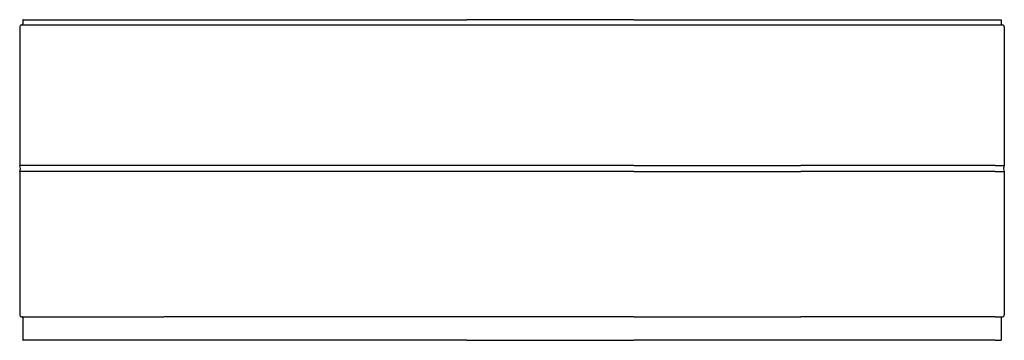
# Model space of a CAD drawing. Header units: millimetres. Extents: x 2725.7 to 2727.3, y 2789.58 to 2790.1.
import ezdxf

# ---------------------------------------------------------------- set-up
doc = ezdxf.new("R2010")
doc.units = ezdxf.units.MM
doc.layers.add('SANINDUSA', color=3, linetype='Continuous')

msp = doc.modelspace()

# ---------------------------------------------------------------- linework, layer by layer
at = {"layer": 'SANINDUSA'}
for p, q in [((2725.7, 2790.0975), (2725.7, 2790.0905)), ((2725.7005, 2790.0975), (2725.7, 2790.0975)), ((2726.6939, 2790.0975), (2726.422, 2790.0975)), ((2726.6939, 2790.0975), (2727.2811, 2790.0975)), ((2727.2811, 2790.0975), (2727.2911, 2790.0975)), ((2727.2911, 2790.0975), (2727.2911, 2790.0905)), ((2725.695, 2790.086), (2725.695, 2790.0815)), ((2725.695, 2790.0815), (2725.695, 2790.0287)), ((2725.698, 2790.089), (2725.6985, 2790.089)), ((2726.4218, 2790.089), (2726.6939, 2790.089)), ((2726.6939, 2790.089), (2727.2811, 2790.089)), ((2727.2811, 2790.089), (2727.2931, 2790.089)), ((2727.2961, 2790.086), (2727.2961, 2789.8621)), ((2725.695, 2790.0287), (2725.695, 2789.8621)), ((2725.6958, 2789.8601), (2725.6954, 2789.8601)), ((2726.6939, 2789.8601), (2726.4214, 2789.8601)), ((2726.6939, 2789.8601), (2726.9651, 2789.8601)), ((2727.2811, 2789.8601), (2726.9651, 2789.8601)), ((2727.2811, 2789.8601), (2727.2958, 2789.8601)), ((2725.695, 2789.8487), (2725.695, 2789.6171)), ((2725.6958, 2789.8507), (2725.6954, 2789.8507)), ((2726.6939, 2789.8507), (2726.4214, 2789.8507)), ((2726.6939, 2789.8507), (2726.9651, 2789.8507)), ((2727.2811, 2789.8507), (2726.9651, 2789.8507)), ((2727.2811, 2789.8507), (2727.2958, 2789.8507)), ((2727.2961, 2789.8487), (2727.2961, 2789.6171)), ((2725.7, 2789.6126), (2725.7, 2789.5761)), ((2726.6939, 2789.6141), (2726.4218, 2789.6141)), ((2726.6939, 2789.6141), (2726.9651, 2789.6141)), ((2727.2811, 2789.6141), (2726.9651, 2789.6141)), ((2727.2811, 2789.6141), (2727.2931, 2789.6141)), ((2727.2911, 2789.6126), (2727.2911, 2789.5761)), ((2725.7, 2789.5761), (2725.7005, 2789.5761)), ((2726.422, 2789.5761), (2726.6939, 2789.5761)), ((2727.2811, 2789.5761), (2726.6939, 2789.5761)), ((2727.2811, 2789.5761), (2727.2911, 2789.5761))]:
    msp.add_line(p, q, dxfattribs=at)
for centre, radius, start, end in [((2725.698, 2790.086), 0.003, 90, 180), ((2725.6985, 2790.0905), 0.0015, 270, 0), ((2727.2926, 2790.0905), 0.0015, 180.0016, 269.9988), ((2727.2931, 2790.086), 0.003, 359.9989, 90.0003), ((2725.701, 2789.8621), 0.006, 179.9958, 199.3004), ((2725.6819, 2789.8554), 0.0142, 340.703, 19.2963), ((2725.701, 2789.8487), 0.006, 160.7077, 179.9961), ((2725.698, 2789.6171), 0.003, 180.002, 269.998), ((2727.2931, 2789.6171), 0.003, 270.0008, 0.0003), ((2725.6985, 2789.6126), 0.0015, 359.9987, 90.0013), ((2727.2926, 2789.6126), 0.0015, 89.9997, 179.9981)]:
    msp.add_arc(centre, radius, start, end, dxfattribs=at)
for points, knots in [([(2725.7005, 2790.0975), (2725.7005, 2790.0975), (2725.7018, 2790.0975), (2725.7076, 2790.0975), (2725.7182, 2790.0975), (2725.7343, 2790.0975), (2725.7566, 2790.0975), (2725.786, 2790.0975), (2725.8326, 2790.0975), (2725.9039, 2790.0975), (2726.0061, 2790.0975), (2726.1296, 2790.0975), (2726.2703, 2790.0975), (2726.3706, 2790.0975), (2726.422, 2790.0975)], [0, 0, 0, 0, 0.031305, 0.065302, 0.102586, 0.143822, 0.189711, 0.240953, 0.298188, 0.406325, 0.532962, 0.67699, 0.834705, 1, 1, 1, 1]), ([(2725.6985, 2790.089), (2725.6986, 2790.089), (2725.6988, 2790.089), (2725.7002, 2790.089), (2725.7025, 2790.089), (2725.7056, 2790.089), (2725.7097, 2790.089), (2725.715, 2790.089), (2725.7215, 2790.089), (2725.7283, 2790.089), (2725.7351, 2790.089), (2725.7423, 2790.089), (2725.7509, 2790.089), (2725.7609, 2790.089), (2725.7714, 2790.089), (2725.7825, 2790.089), (2725.7941, 2790.089), (2725.8081, 2790.089), (2725.8249, 2790.089), (2725.8445, 2790.089), (2725.8648, 2790.089), (2725.8858, 2790.089), (2725.9074, 2790.089), (2725.9295, 2790.089), (2725.952, 2790.089), (2725.9749, 2790.089), (2725.9982, 2790.089), (2726.0245, 2790.089), (2726.0538, 2790.089), (2726.0863, 2790.089), (2726.1165, 2790.089), (2726.1442, 2790.089), (2726.1693, 2790.089), (2726.1946, 2790.089), (2726.2201, 2790.089), (2726.2457, 2790.089), (2726.2714, 2790.089), (2726.2973, 2790.089), (2726.3228, 2790.089), (2726.3478, 2790.089), (2726.3724, 2790.089), (2726.397, 2790.089), (2726.4135, 2790.089), (2726.4218, 2790.089)], [0, 0, 0, 0, 0.0158623, 0.0318401, 0.047844, 0.0638513, 0.0798338, 0.0986236, 0.1174304, 0.1362242, 0.1502662, 0.1643084, 0.1830623, 0.201826, 0.2205824, 0.2393218, 0.2580678, 0.2768088, 0.3049043, 0.3330013, 0.3610879, 0.3891755, 0.4172555, 0.445336, 0.4734122, 0.5014888, 0.5295617, 0.5576351, 0.5951021, 0.6325798, 0.6700491, 0.698111, 0.7261791, 0.7542472, 0.7823089, 0.8103705, 0.8384374, 0.8665044, 0.8945659, 0.9209077, 0.9472496, 0.9736248, 1, 1, 1, 1]), ([(2725.9284, 2789.8601), (2725.9211, 2789.8601), (2725.9063, 2789.8601), (2725.8848, 2789.8601), (2725.8639, 2789.8601), (2725.8436, 2789.8601), (2725.8253, 2789.8601), (2725.8091, 2789.8601), (2725.7947, 2789.8601), (2725.781, 2789.8601), (2725.768, 2789.8601), (2725.7563, 2789.8601), (2725.7461, 2789.8601), (2725.7371, 2789.8601), (2725.7288, 2789.8601), (2725.7213, 2789.8601), (2725.7146, 2789.8601), (2725.7089, 2789.8601), (2725.7042, 2789.8601), (2725.7005, 2789.8601), (2725.6979, 2789.8601), (2725.6962, 2789.8601), (2725.6959, 2789.8601), (2725.6958, 2789.8601)], [0, 0, 0, 0, 0.062388, 0.124797, 0.1872339, 0.2497216, 0.3122968, 0.3615162, 0.4107482, 0.4599766, 0.5092014, 0.5584404, 0.5995023, 0.6405831, 0.681683, 0.7228179, 0.7639938, 0.8052057, 0.8441106, 0.8830855, 0.922094, 0.961079, 1, 1, 1, 1]), ([(2726.4214, 2789.8601), (2726.4093, 2789.8601), (2726.385, 2789.8601), (2726.3487, 2789.8601), (2726.3126, 2789.8601), (2726.2767, 2789.8601), (2726.241, 2789.8601), (2726.2056, 2789.8601), (2726.1705, 2789.8601), (2726.1369, 2789.8601), (2726.1049, 2789.8601), (2726.0743, 2789.8601), (2726.0442, 2789.8601), (2726.0144, 2789.8601), (2725.9851, 2789.8601), (2725.9564, 2789.8601), (2725.9377, 2789.8601), (2725.9284, 2789.8601)], [0, 0, 0, 0, 0.06994, 0.139898, 0.209868, 0.279847, 0.349831, 0.419814, 0.489795, 0.559774, 0.622618, 0.685471, 0.748343, 0.81125, 0.874182, 0.937105, 1, 1, 1, 1]), ([(2727.2958, 2789.8601), (2727.2955, 2789.8593), (2727.2951, 2789.8576), (2727.2949, 2789.8543), (2727.2954, 2789.8521), (2727.2958, 2789.8507)], [0, 0, 0, 0, 0.27858, 0.561098, 1, 1, 1, 1]), ([(2727.2961, 2789.8621), (2727.2961, 2789.8617), (2727.2961, 2789.8611), (2727.2959, 2789.8604), (2727.2958, 2789.8601)], [0, 0, 0, 0, 0.560001, 1, 1, 1, 1]), ([(2725.9284, 2789.8507), (2725.9211, 2789.8507), (2725.9063, 2789.8507), (2725.8848, 2789.8507), (2725.8639, 2789.8507), (2725.8436, 2789.8507), (2725.8253, 2789.8507), (2725.8091, 2789.8507), (2725.7947, 2789.8507), (2725.781, 2789.8507), (2725.768, 2789.8507), (2725.7563, 2789.8507), (2725.7461, 2789.8507), (2725.7371, 2789.8507), (2725.7288, 2789.8507), (2725.7213, 2789.8507), (2725.7146, 2789.8507), (2725.7089, 2789.8507), (2725.7042, 2789.8507), (2725.7005, 2789.8507), (2725.6979, 2789.8507), (2725.6962, 2789.8507), (2725.6959, 2789.8507), (2725.6958, 2789.8507)], [0, 0, 0, 0, 0.0623878, 0.124797, 0.1872338, 0.2497215, 0.3122967, 0.3615161, 0.4107481, 0.4599765, 0.5092013, 0.5584404, 0.5995022, 0.640583, 0.6816829, 0.7228179, 0.7639938, 0.8052057, 0.8441106, 0.8830855, 0.9220939, 0.961079, 1, 1, 1, 1]), ([(2726.4214, 2789.8507), (2726.4093, 2789.8507), (2726.385, 2789.8507), (2726.3487, 2789.8507), (2726.3126, 2789.8507), (2726.2767, 2789.8507), (2726.241, 2789.8507), (2726.2056, 2789.8507), (2726.1705, 2789.8507), (2726.1369, 2789.8507), (2726.1049, 2789.8507), (2726.0743, 2789.8507), (2726.0442, 2789.8507), (2726.0144, 2789.8507), (2725.9851, 2789.8507), (2725.9564, 2789.8507), (2725.9377, 2789.8507), (2725.9284, 2789.8507)], [0, 0, 0, 0, 0.06994, 0.139898, 0.209868, 0.279847, 0.34983, 0.419814, 0.489795, 0.559774, 0.622618, 0.685471, 0.748343, 0.81125, 0.874181, 0.937105, 1, 1, 1, 1]), ([(2727.2958, 2789.8507), (2727.2959, 2789.8504), (2727.2961, 2789.8497), (2727.2961, 2789.849), (2727.2961, 2789.8487)], [0, 0, 0, 0, 0.560003, 1, 1, 1, 1]), ([(2725.6979, 2789.6141), (2725.698, 2789.6141), (2725.6982, 2789.6141), (2725.6992, 2789.6141), (2725.7006, 2789.6141), (2725.7025, 2789.6141), (2725.7045, 2789.6141), (2725.7067, 2789.6141), (2725.709, 2789.6141), (2725.7114, 2789.6141), (2725.7138, 2789.6141), (2725.716, 2789.6141), (2725.7184, 2789.6141), (2725.7208, 2789.6141), (2725.7246, 2789.6141), (2725.73, 2789.6141), (2725.7378, 2789.6141), (2725.7469, 2789.6141), (2725.7573, 2789.6141), (2725.7684, 2789.6141), (2725.7802, 2789.6141), (2725.7927, 2789.6141), (2725.8054, 2789.6141), (2725.818, 2789.6141), (2725.8277, 2789.6141), (2725.8346, 2789.6141), (2725.839, 2789.6141), (2725.8441, 2789.6141), (2725.8499, 2789.6141), (2725.8564, 2789.6141), (2725.8636, 2789.6141), (2725.8719, 2789.6141), (2725.8813, 2789.6141), (2725.8919, 2789.6141), (2725.9036, 2789.6141), (2725.9162, 2789.6141), (2725.925, 2789.6141), (2725.9296, 2789.6141)], [0, 0, 0, 0, 0.031275, 0.060684, 0.088205, 0.113819, 0.137508, 0.159263, 0.179084, 0.198625, 0.215853, 0.231116, 0.246229, 0.261462, 0.276812, 0.313458, 0.35075, 0.39542, 0.44009, 0.484749, 0.530221, 0.575707, 0.62076, 0.663439, 0.703508, 0.715843, 0.729918, 0.746021, 0.764152, 0.784308, 0.80649, 0.830696, 0.859662, 0.891077, 0.92494, 0.961249, 1, 1, 1, 1]), ([(2726.4218, 2789.6141), (2726.4096, 2789.6141), (2726.3854, 2789.6141), (2726.3492, 2789.6141), (2726.3131, 2789.6141), (2726.2773, 2789.6141), (2726.2417, 2789.6141), (2726.2064, 2789.6141), (2726.1714, 2789.6141), (2726.1379, 2789.6141), (2726.1059, 2789.6141), (2726.0754, 2789.6141), (2726.0453, 2789.6141), (2726.0156, 2789.6141), (2725.9864, 2789.6141), (2725.9577, 2789.6141), (2725.9392, 2789.6141), (2725.9299, 2789.6141)], [0, 0, 0, 0, 0.069964, 0.139947, 0.209941, 0.279941, 0.349944, 0.419943, 0.489935, 0.559922, 0.622769, 0.685619, 0.748479, 0.811362, 0.874259, 0.937143, 1, 1, 1, 1]), ([(2725.931, 2789.5761), (2725.9229, 2789.5761), (2725.9066, 2789.5761), (2725.883, 2789.5761), (2725.862, 2789.5761), (2725.8435, 2789.5761), (2725.8274, 2789.5761), (2725.8118, 2789.5761), (2725.7966, 2789.5761), (2725.782, 2789.5761), (2725.7681, 2789.5761), (2725.7552, 2789.5761), (2725.7443, 2789.5761), (2725.7353, 2789.5761), (2725.728, 2789.5761), (2725.7213, 2789.5761), (2725.7155, 2789.5761), (2725.7105, 2789.5761), (2725.7067, 2789.5761), (2725.7039, 2789.5761), (2725.702, 2789.5761), (2725.7007, 2789.5761), (2725.7006, 2789.5761), (2725.7005, 2789.5761)], [0, 0, 0, 0, 0.069526, 0.139074, 0.208591, 0.260792, 0.313027, 0.365253, 0.417443, 0.471121, 0.524865, 0.578589, 0.63224, 0.671447, 0.710767, 0.750126, 0.789461, 0.828726, 0.867895, 0.9009, 0.933953, 0.967001, 1, 1, 1, 1]), ([(2726.422, 2789.5761), (2726.4077, 2789.5761), (2726.3789, 2789.5761), (2726.3388, 2789.5761), (2726.3018, 2789.5761), (2726.2678, 2789.5761), (2726.2341, 2789.5761), (2726.2005, 2789.5761), (2726.168, 2789.5761), (2726.1366, 2789.5761), (2726.1062, 2789.5761), (2726.0761, 2789.5761), (2726.0463, 2789.5761), (2726.0168, 2789.5761), (2725.9876, 2789.5761), (2725.9589, 2789.5761), (2725.9403, 2789.5761), (2725.931, 2789.5761)], [0, 0, 0, 0, 0.083133, 0.166266, 0.232895, 0.299559, 0.366231, 0.43289, 0.499515, 0.561607, 0.623723, 0.685835, 0.747923, 0.810929, 0.873971, 0.937005, 1, 1, 1, 1])]:
    msp.add_open_spline(points, degree=3, knots=knots, dxfattribs=at)

doc.saveas('drawing.dxf')
